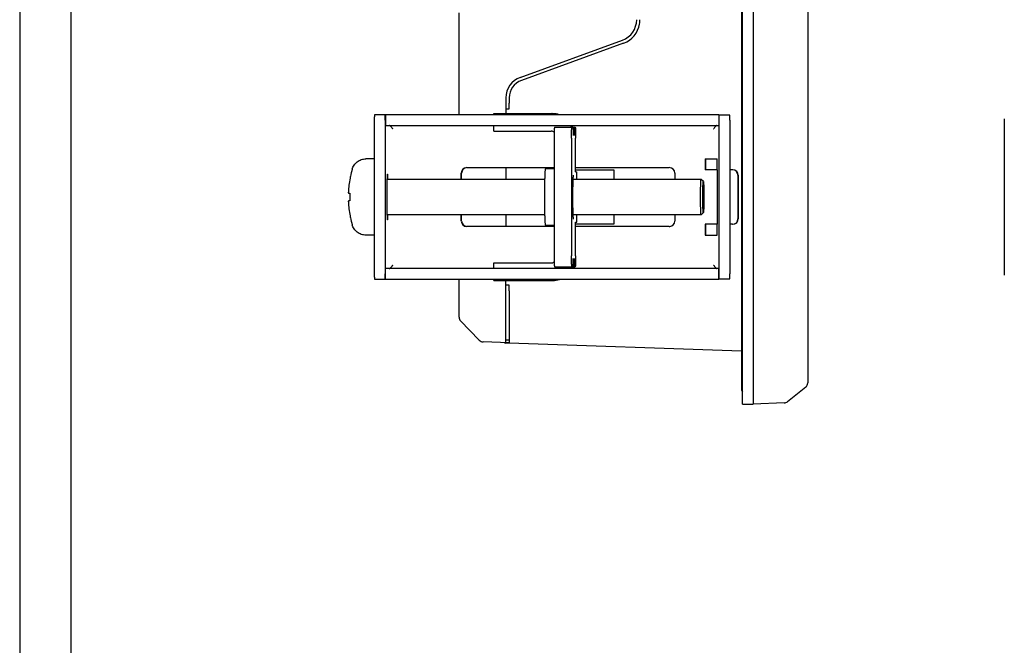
# Model space of a CAD drawing. Header units: millimetres. Extents: x 6638 to 7143, y 278 to 821.
# Tile 2 of 16: x 6638 to 6729, y 539 to 596. Entities that reach past the tile are written whole.
import ezdxf

# ---------------------------------------------------------------- set-up
doc = ezdxf.new("R2010")
doc.units = ezdxf.units.MM
doc.header["$LTSCALE"] = 32.67
doc.layers.get('0').update_dxf_attribs({"linetype": 'CONTINUOUS'})
doc.layers.add('IMPORT_FEATURE', color=7, linetype='CONTINUOUS')

msp = doc.modelspace()

# ---------------------------------------------------------------- linework, layer by layer
msp.add_line((6638.471, 820.635), (6638.471, 278.043))
at = {"linetype": 'Continuous'}
msp.add_line((6643.174, 814.992), (6643.174, 283.686), dxfattribs=at)
at = {"color": 7, "linetype": 'Continuous'}
for p, q in [((6704.785, 561.05), (6704.785, 663.05)), ((6705.785, 663.05), (6705.785, 561.05)), ((6704.687, 661.55), (6704.687, 562.55)), ((6710.785, 661.114), (6710.785, 562.985)), ((6678.785, 587.6), (6678.785, 596.941)), ((6684.4, 591.029), (6693.769, 594.438)), ((6693.871, 594.156), (6684.503, 590.747)), ((6683.085, 589.149), (6683.085, 587.7)), ((6683.384, 589.149), (6683.384, 588.657)), ((6683.085, 588.15), (6683.395, 588.15)), ((6683.395, 588.15), (6683.389, 588.303)), ((6683.085, 582.75), (6683.085, 581.671)), ((6689.479, 582.55), (6692.985, 582.55)), ((6692.985, 582.55), (6692.985, 581.671)), ((6683.085, 578.429), (6683.085, 577.35)), ((6692.985, 578.429), (6692.985, 577.55)), ((6692.985, 577.55), (6689.479, 577.55)), ((6678.785, 569.032), (6678.785, 572.5)), ((6683.085, 566.65), (6683.085, 572.4)), ((6683.395, 571.95), (6683.085, 571.95)), ((6683.389, 571.796), (6683.395, 571.95)), ((6683.384, 571.443), (6683.384, 566.652)), ((6678.925, 568.684), (6680.643, 566.905)), ((6683.384, 566.669), (6680.985, 566.753)), ((6683.085, 566.962), (6683.395, 566.951)), ((6683.384, 566.65), (6683.085, 566.65)), ((6704.687, 565.908), (6683.384, 566.652)), ((6710.593, 562.592), (6708.914, 561.273)), ((6704.785, 561.05), (6705.785, 561.05)), ((6708.623, 561.166), (6705.785, 561.05))]:
    msp.add_line(p, q, dxfattribs=at)
for centre, radius, start, end in [((6693.085, 596.318), 2, 290, 0), ((6693.079, 596.318), 2.306, 350.02689, 359.98096), ((6693.084, 596.318), 2.3, 290.65673, 350.02377), ((6693.09, 596.302), 2.284, 290.00009, 290.6585), ((6685.085, 589.149), 2, 110, 180), ((6685.084, 589.149), 1.7, 109.99776, 179.99816), ((6679.285, 569.032), 0.5, 180, 224), ((6681.003, 567.253), 0.5, 224, 268), ((6683.085, 566.9), 0.25, 240.83995, 270), ((6710.218, 563.017), 0.567, 311.47013, 358.43783), ((6708.605, 561.666), 0.5, 272, 308.14531)]:
    msp.add_arc(centre, radius, start, end, dxfattribs=at)
for points, knots in [([(6683.389, 588.303), (6683.389, 588.328), (6683.385, 588.446), (6683.384, 588.564), (6683.384, 588.657)], [0, 0, 0, 0, 0.214319, 1, 1, 1, 1]), ([(6683.384, 571.443), (6683.384, 571.475), (6683.385, 571.593), (6683.386, 571.711), (6683.389, 571.796)], [0, 0, 0, 0, 0.275784, 1, 1, 1, 1])]:
    msp.add_open_spline(points, degree=3, knots=knots, dxfattribs=at)
msp.add_open_spline([(6704.687, 562.55), (6704.687, 562.421), (6704.72, 562.287), (6704.785, 562.175)], degree=3, dxfattribs=at)
at = {"layer": 'IMPORT_FEATURE', "color": 7, "linetype": 'Continuous'}
for p, q in [((6702.612, 587.6), (6671.025, 587.6)), ((6672.024, 587.6), (6672.024, 586.6)), ((6681.963, 587.7), (6687.375, 587.7)), ((6681.963, 587.6), (6681.963, 587.7)), ((6702.612, 587.6), (6702.612, 586.6)), ((6702.613, 587.6), (6703.612, 587.6)), ((6671.008, 587.1), (6671.008, 573)), ((6672.007, 587.1), (6672.007, 573)), ((6672.024, 586.6), (6702.612, 586.6)), ((6681.963, 586.1), (6681.963, 586.6)), ((6687.541, 586.45), (6689.444, 586.45)), ((6689.242, 586.45), (6689.242, 585.7)), ((6689.374, 586.45), (6689.374, 585.7)), ((6702.621, 587.1), (6702.621, 573)), ((6703.621, 587.1), (6703.621, 573)), ((6728.799, 587.1), (6728.799, 573)), ((6672.684, 586.328), (6672.694, 586.3)), ((6681.963, 586.1), (6687.243, 586.1)), ((6687.506, 585.45), (6687.506, 574.65)), ((6689.105, 585.45), (6689.105, 574.65)), ((6689.479, 582.35), (6689.479, 585.45)), ((6702.143, 586.3), (6702.149, 586.317)), ((6702.153, 586.316), (6702.143, 586.3)), ((6671.008, 583.55), (6670.24, 583.55)), ((6679.49, 582.75), (6687.506, 582.75)), ((6689.479, 582.75), (6698.079, 582.75)), ((6701.377, 583.55), (6702.456, 583.55)), ((6701.377, 583.55), (6701.377, 582.55)), ((6701.412, 583.55), (6701.412, 582.55)), ((6668.817, 581.947), (6668.814, 581.932)), ((6678.991, 581.671), (6678.991, 582.25)), ((6679.025, 581.671), (6679.025, 582.25)), ((6687.506, 582.65), (6686.709, 582.65)), ((6689.479, 582.35), (6689.592, 582.35)), ((6689.592, 581.671), (6689.592, 582.35)), ((6698.579, 582.25), (6698.579, 581.671)), ((6702.474, 582.55), (6701.377, 582.55)), ((6702.474, 582.55), (6702.474, 577.55)), ((6703.875, 582.55), (6703.621, 582.55)), ((6704.375, 582.05), (6704.375, 578.05)), ((6704.41, 582.05), (6704.41, 578.05)), ((6686.639, 581.671), (6672.172, 581.671)), ((6701.001, 581.671), (6689.259, 581.671)), ((6701.001, 581.671), (6701.003, 581.67)), ((6701.202, 581.47), (6701.003, 581.67)), ((6701.201, 581.471), (6701.202, 581.47)), ((6668.626, 580.476), (6668.625, 580.467)), ((6668.627, 580.505), (6668.626, 580.476)), ((6668.626, 580.445), (6668.627, 580.442)), ((6668.627, 580.442), (6668.629, 580.436)), ((6668.629, 580.436), (6668.632, 580.43)), ((6668.632, 580.43), (6668.636, 580.424)), ((6668.668, 580.405), (6668.672, 580.405)), ((6668.672, 580.405), (6668.741, 580.397)), ((6668.741, 580.397), (6668.753, 580.396)), ((6668.741, 580.397), (6668.753, 580.396)), ((6668.754, 580.39), (6668.756, 580.376)), ((6668.756, 580.376), (6668.758, 580.356)), ((6668.758, 580.358), (6668.759, 580.334)), ((6668.759, 580.335), (6668.759, 580.309)), ((6668.759, 580.31), (6668.759, 580.301)), ((6668.626, 579.621), (6668.626, 579.61)), ((6668.626, 579.61), (6668.627, 579.594)), ((6668.748, 579.703), (6668.672, 579.695)), ((6668.741, 579.702), (6668.689, 579.696)), ((6668.753, 579.703), (6668.741, 579.702)), ((6668.75, 579.703), (6668.748, 579.703)), ((6668.753, 579.703), (6668.75, 579.703)), ((6668.756, 579.724), (6668.754, 579.709)), ((6668.758, 579.743), (6668.756, 579.723)), ((6668.759, 579.765), (6668.758, 579.742)), ((6668.759, 579.798), (6668.759, 579.79)), ((6668.759, 579.79), (6668.759, 579.764)), ((6686.639, 578.429), (6672.172, 578.429)), ((6678.991, 577.85), (6678.991, 578.429)), ((6679.025, 577.85), (6679.025, 578.429)), ((6701.001, 578.429), (6689.259, 578.429)), ((6689.592, 577.75), (6689.592, 578.429)), ((6698.579, 578.429), (6698.579, 577.85)), ((6701.003, 578.43), (6701.001, 578.429)), ((6701.202, 578.629), (6701.003, 578.43)), ((6701.202, 578.629), (6701.201, 578.629)), ((6687.506, 577.35), (6679.49, 577.35)), ((6687.506, 577.45), (6686.709, 577.45)), ((6689.479, 577.75), (6689.592, 577.75)), ((6689.479, 574.65), (6689.479, 577.75)), ((6698.079, 577.35), (6689.479, 577.35)), ((6702.474, 577.55), (6701.377, 577.55)), ((6701.377, 577.55), (6701.377, 576.55)), ((6701.412, 577.55), (6701.412, 576.55)), ((6703.875, 577.55), (6703.621, 577.55)), ((6671.008, 576.55), (6670.24, 576.55)), ((6701.377, 576.55), (6702.456, 576.55)), ((6672.694, 573.8), (6672.684, 573.771)), ((6681.963, 574), (6687.243, 574)), ((6681.963, 573.5), (6681.963, 574)), ((6689.242, 573.65), (6689.242, 574.4)), ((6689.374, 573.65), (6689.374, 574.4)), ((6702.143, 573.8), (6702.153, 573.784)), ((6702.149, 573.782), (6702.143, 573.8)), ((6702.612, 573.5), (6672.024, 573.5)), ((6672.024, 572.5), (6672.024, 573.5)), ((6687.541, 573.65), (6689.444, 573.65)), ((6702.612, 572.5), (6702.612, 573.5)), ((6671.025, 572.5), (6702.612, 572.5)), ((6681.963, 572.4), (6681.963, 572.5)), ((6681.963, 572.4), (6687.375, 572.4)), ((6703.612, 572.5), (6702.613, 572.5))]:
    msp.add_line(p, q, dxfattribs=at)
for points in [[(6668.625, 580.467), (6668.625, 580.463), (6668.625, 580.46), (6668.625, 580.457), (6668.625, 580.455), (6668.625, 580.452), (6668.626, 580.448), (6668.626, 580.444), (6668.628, 580.439)], [(6668.628, 580.439), (6668.629, 580.435), (6668.632, 580.43), (6668.635, 580.425), (6668.639, 580.42), (6668.643, 580.416), (6668.648, 580.413), (6668.649, 580.412)], [(6668.636, 580.424), (6668.64, 580.419), (6668.646, 580.414)], [(6668.646, 580.414), (6668.653, 580.41), (6668.66, 580.407), (6668.668, 580.405)], [(6668.672, 580.405), (6668.676, 580.404), (6668.689, 580.403), (6668.741, 580.397)], [(6668.749, 580.412), (6668.749, 580.412), (6668.751, 580.408), (6668.752, 580.401)], [(6668.752, 580.401), (6668.754, 580.39), (6668.756, 580.375)], [(6668.627, 579.658), (6668.626, 579.653), (6668.625, 579.649), (6668.625, 579.646), (6668.625, 579.643), (6668.625, 579.641), (6668.625, 579.638), (6668.625, 579.635), (6668.625, 579.631), (6668.626, 579.621)], [(6668.672, 579.695), (6668.671, 579.694), (6668.664, 579.693), (6668.658, 579.692), (6668.652, 579.689), (6668.647, 579.686), (6668.642, 579.682), (6668.638, 579.678), (6668.634, 579.673), (6668.631, 579.668), (6668.629, 579.663), (6668.627, 579.658)], [(6668.689, 579.696), (6668.676, 579.695), (6668.672, 579.695)], [(6668.754, 579.709), (6668.752, 579.698), (6668.751, 579.691), (6668.75, 579.689)]]:
    msp.add_lwpolyline(points, dxfattribs=at)
for centre, radius, start, end in [((6687.243, 585.702), 1.998, 72.08184, 89.99998), ((6687.375, 585.702), 1.998, 72.08184, 89.99998), ((6687.24, 585.699), 2.002, 22.01444, 26.77157), ((6687.372, 585.699), 2.002, 22.01444, 26.77157), ((6687.373, 585.7), 2.001, 359.99932, 20.80814), ((6729.302, 587.099), 0.502, 165.17294, 179.96881), ((6665.878, 581.965), 8.078, 32.45046, 32.66348), ((6687.243, 585.7), 0.4, 47.48364, 89.99725), ((6679.49, 582.25), 0.5, 90.0196, 180.01932), ((6679.525, 582.25), 0.5, 94.01311, 180.01765), ((6698.079, 582.25), 0.5, 359.98067, 89.98041), ((6677.618, 580.049), 9.003, 163.51683, 167.92501), ((6703.875, 582.05), 0.499, 86.0022, 89.99737), ((6703.91, 582.05), 0.5, 359.98067, 89.98041), ((6703.875, 582.05), 0.5, 359.98234, 85.98689), ((6677.621, 580.049), 9.006, 168.97618, 177.10456), ((6668.675, 580.455), 0.0499, 177.39669, 238.55184), ((6679.286, 580.05), 10.53, 178.63334, 181.36666), ((6677.62, 580.05), 9.004, 182.89906, 191.02459), ((6677.618, 580.05), 9.003, 192.07505, 196.48319), ((6679.49, 577.849), 0.5, 179.98068, 269.9804), ((6679.525, 577.849), 0.5, 179.98235, 265.98689), ((6698.079, 577.849), 0.499, 270.00263, 273.9978), ((6698.079, 577.849), 0.5, 274.01311, 0.01766), ((6703.875, 578.049), 0.5, 270.01959, 0.01933), ((6703.91, 578.049), 0.5, 270.01959, 0.01933), ((6665.878, 578.134), 8.078, 327.33652, 327.54954), ((6687.243, 574.399), 0.4, 270.00275, 312.51639), ((6687.373, 574.4), 2.001, 339.19186, 0.00068), ((6687.24, 574.4), 2.002, 333.22843, 337.98556), ((6687.372, 574.4), 2.002, 333.22843, 337.98556), ((6729.302, 573), 0.502, 180.03119, 194.82706), ((6687.243, 574.397), 1.998, 270.00002, 287.91816), ((6687.375, 574.397), 1.998, 270.00002, 287.91816)]:
    msp.add_arc(centre, radius, start, end, dxfattribs=at)
for points, knots in [([(6671.025, 587.6), (6671.025, 587.6), (6671.024, 587.599), (6671.023, 587.596), (6671.021, 587.588), (6671.02, 587.577), (6671.018, 587.56), (6671.017, 587.539), (6671.015, 587.514), (6671.014, 587.485), (6671.013, 587.452), (6671.012, 587.416), (6671.01, 587.362), (6671.009, 587.289), (6671.008, 587.196), (6671.008, 587.132), (6671.008, 587.1)], [0, 0, 0, 0, 0.002088, 0.006073, 0.020829, 0.044845, 0.077982, 0.11995, 0.170363, 0.228743, 0.294532, 0.367103, 0.445757, 0.618249, 0.805382, 1, 1, 1, 1]), ([(6672.007, 587.1), (6672.007, 587.132), (6672.007, 587.195), (6672.008, 587.287), (6672.01, 587.359), (6672.011, 587.413), (6672.012, 587.449), (6672.013, 587.482), (6672.015, 587.511), (6672.016, 587.536), (6672.018, 587.558), (6672.019, 587.574), (6672.02, 587.586), (6672.022, 587.593), (6672.022, 587.596), (6672.023, 587.598), (6672.024, 587.599), (6672.024, 587.6)], [0, 0, 0, 0, 0.192589, 0.377933, 0.549104, 0.627335, 0.69967, 0.765427, 0.823994, 0.874822, 0.91744, 0.951464, 0.976595, 0.985773, 0.992682, 0.997364, 1, 1, 1, 1]), ([(6702.613, 587.6), (6702.613, 587.6), (6702.613, 587.598), (6702.613, 587.597), (6702.614, 587.594), (6702.614, 587.59), (6702.615, 587.584), (6702.615, 587.578), (6702.615, 587.57), (6702.616, 587.558), (6702.617, 587.539), (6702.617, 587.514), (6702.618, 587.485), (6702.619, 587.452), (6702.619, 587.416), (6702.62, 587.362), (6702.621, 587.289), (6702.621, 587.196), (6702.621, 587.132), (6702.621, 587.1)], [0, 0, 0, 0, 0.001478, 0.005186, 0.011249, 0.019677, 0.030457, 0.043564, 0.058972, 0.076644, 0.118601, 0.16904, 0.227476, 0.293346, 0.36602, 0.444795, 0.617574, 0.805034, 1, 1, 1, 1]), ([(6703.621, 587.1), (6703.621, 587.132), (6703.621, 587.196), (6703.621, 587.289), (6703.62, 587.362), (6703.619, 587.416), (6703.619, 587.452), (6703.618, 587.485), (6703.617, 587.514), (6703.617, 587.539), (6703.616, 587.558), (6703.615, 587.57), (6703.615, 587.578), (6703.615, 587.584), (6703.614, 587.59), (6703.614, 587.594), (6703.613, 587.597), (6703.613, 587.598), (6703.613, 587.6), (6703.612, 587.6)], [0, 0, 0, 0, 0.194966, 0.382426, 0.555205, 0.63398, 0.706654, 0.772524, 0.83096, 0.881399, 0.923356, 0.941028, 0.956436, 0.969543, 0.980323, 0.988751, 0.994814, 0.998522, 1, 1, 1, 1]), ([(6672.678, 586.325), (6672.655, 586.361), (6672.62, 586.414), (6672.571, 586.478), (6672.535, 586.52), (6672.498, 586.554), (6672.461, 586.58), (6672.423, 586.596), (6672.397, 586.6), (6672.384, 586.6)], [0, 0, 0, 0, 0.308953, 0.452572, 0.585197, 0.705251, 0.812665, 0.909449, 1, 1, 1, 1]), ([(6687.541, 586.45), (6687.541, 586.45), (6687.539, 586.448), (6687.538, 586.444), (6687.536, 586.438), (6687.534, 586.425), (6687.531, 586.404), (6687.528, 586.371), (6687.525, 586.329), (6687.522, 586.278), (6687.519, 586.22), (6687.516, 586.154), (6687.514, 586.082), (6687.511, 585.974), (6687.509, 585.827), (6687.507, 585.642), (6687.506, 585.515), (6687.506, 585.45)], [0, 0, 0, 0, 0.002088, 0.006073, 0.012301, 0.02084, 0.044855, 0.077991, 0.11996, 0.170371, 0.22875, 0.29454, 0.367109, 0.445763, 0.618253, 0.805386, 1, 1, 1, 1]), ([(6689.105, 585.45), (6689.105, 585.515), (6689.106, 585.642), (6689.108, 585.827), (6689.11, 585.974), (6689.113, 586.082), (6689.116, 586.154), (6689.118, 586.22), (6689.121, 586.278), (6689.124, 586.329), (6689.127, 586.371), (6689.13, 586.404), (6689.133, 586.425), (6689.135, 586.438), (6689.137, 586.444), (6689.138, 586.448), (6689.14, 586.45), (6689.14, 586.45)], [0, 0, 0, 0, 0.194614, 0.381747, 0.554237, 0.632891, 0.70546, 0.77125, 0.829629, 0.88004, 0.922009, 0.955145, 0.97916, 0.987699, 0.993927, 0.997912, 1, 1, 1, 1]), ([(6689.444, 586.45), (6689.445, 586.45), (6689.446, 586.448), (6689.448, 586.444), (6689.449, 586.438), (6689.452, 586.425), (6689.455, 586.404), (6689.458, 586.371), (6689.461, 586.329), (6689.464, 586.278), (6689.466, 586.22), (6689.469, 586.154), (6689.471, 586.082), (6689.474, 585.974), (6689.477, 585.827), (6689.478, 585.642), (6689.479, 585.515), (6689.479, 585.45)], [0, 0, 0, 0, 0.002088, 0.006073, 0.012301, 0.02084, 0.044855, 0.077991, 0.11996, 0.170371, 0.22875, 0.29454, 0.367109, 0.445763, 0.618253, 0.805386, 1, 1, 1, 1]), ([(6702.432, 586.599), (6702.421, 586.598), (6702.396, 586.592), (6702.362, 586.574), (6702.327, 586.546), (6702.293, 586.511), (6702.258, 586.469), (6702.211, 586.403), (6702.177, 586.351), (6702.153, 586.316)], [0, 0, 0, 0, 0.085907, 0.180266, 0.287039, 0.407647, 0.541556, 0.68688, 1, 1, 1, 1]), ([(6668.985, 582.603), (6669.003, 582.665), (6669.05, 582.791), (6669.15, 582.971), (6669.282, 583.138), (6669.44, 583.282), (6669.62, 583.399), (6669.817, 583.485), (6670.026, 583.538), (6670.169, 583.55), (6670.24, 583.55)], [0, 0, 0, 0, 0.115177, 0.238781, 0.364716, 0.491408, 0.61841, 0.745549, 0.872753, 1, 1, 1, 1]), ([(6702.474, 582.55), (6702.474, 582.615), (6702.473, 582.742), (6702.472, 582.899), (6702.472, 583.019), (6702.471, 583.103), (6702.47, 583.182), (6702.468, 583.254), (6702.467, 583.32), (6702.466, 583.378), (6702.464, 583.429), (6702.463, 583.465), (6702.462, 583.49), (6702.461, 583.506), (6702.46, 583.519), (6702.46, 583.53), (6702.459, 583.538), (6702.458, 583.544), (6702.457, 583.548), (6702.457, 583.549), (6702.456, 583.55), (6702.456, 583.55)], [0, 0, 0, 0, 0.194954, 0.38241, 0.471062, 0.555179, 0.633952, 0.706622, 0.77249, 0.830923, 0.881359, 0.923316, 0.940986, 0.956393, 0.9695, 0.980278, 0.988707, 0.99477, 0.998478, 0.999477, 1, 1, 1, 1]), ([(6668.814, 581.932), (6668.809, 581.909), (6668.798, 581.856), (6668.788, 581.802), (6668.782, 581.771)], [0, 0, 0, 0, 0.426913, 1, 1, 1, 1]), ([(6672.218, 582.15), (6672.217, 582.15), (6672.215, 582.147), (6672.213, 582.144), (6672.21, 582.137), (6672.207, 582.125), (6672.202, 582.099), (6672.196, 582.053), (6672.189, 581.984), (6672.183, 581.896), (6672.177, 581.79), (6672.171, 581.668), (6672.166, 581.53), (6672.161, 581.378), (6672.157, 581.213), (6672.153, 581.036), (6672.149, 580.784), (6672.146, 580.454), (6672.145, 580.186), (6672.145, 580.05)], [0, 0, 0, 0, 0.002089, 0.003815, 0.006082, 0.01231, 0.020848, 0.044864, 0.077999, 0.119967, 0.170378, 0.228757, 0.294545, 0.367114, 0.445768, 0.529751, 0.618255, 0.805391, 1, 1, 1, 1]), ([(6672.265, 581.672), (6672.263, 581.708), (6672.26, 581.776), (6672.255, 581.872), (6672.249, 581.954), (6672.244, 582.022), (6672.239, 582.069), (6672.234, 582.1), (6672.231, 582.117), (6672.228, 582.131), (6672.226, 582.14), (6672.223, 582.145), (6672.221, 582.148), (6672.22, 582.15), (6672.218, 582.15)], [0, 0, 0, 0, 0.22512, 0.423804, 0.594606, 0.736296, 0.847892, 0.892182, 0.928719, 0.957501, 0.978595, 0.986343, 0.992333, 1, 1, 1, 1]), ([(6686.709, 582.65), (6686.708, 582.65), (6686.705, 582.647), (6686.703, 582.642), (6686.7, 582.637), (6686.698, 582.63), (6686.695, 582.617), (6686.691, 582.598), (6686.687, 582.57), (6686.681, 582.52), (6686.674, 582.444), (6686.666, 582.335), (6686.658, 582.205), (6686.651, 582.053), (6686.645, 581.882), (6686.639, 581.694), (6686.634, 581.489), (6686.629, 581.271), (6686.624, 580.959), (6686.62, 580.55), (6686.618, 580.05), (6686.62, 579.549), (6686.624, 579.14), (6686.629, 578.828), (6686.634, 578.61), (6686.639, 578.405), (6686.645, 578.217), (6686.651, 578.046), (6686.658, 577.895), (6686.666, 577.764), (6686.674, 577.655), (6686.681, 577.579), (6686.687, 577.529), (6686.691, 577.502), (6686.695, 577.482), (6686.698, 577.47), (6686.7, 577.463), (6686.703, 577.457), (6686.705, 577.452), (6686.708, 577.45), (6686.709, 577.45)], [0, 0, 0, 0, 0.001044, 0.001907, 0.003041, 0.004455, 0.006156, 0.010425, 0.015853, 0.022434, 0.039002, 0.059985, 0.085191, 0.11438, 0.147274, 0.183559, 0.222885, 0.264876, 0.309129, 0.402697, 0.5, 0.597303, 0.690871, 0.735123, 0.777115, 0.816441, 0.852725, 0.88562, 0.914809, 0.940015, 0.960998, 0.977566, 0.984147, 0.989575, 0.993844, 0.995545, 0.996959, 0.998093, 0.998956, 1, 1, 1, 1]), ([(6689.286, 578.027), (6689.286, 578.026), (6689.284, 578.039), (6689.284, 578.045), (6689.281, 578.067), (6689.279, 578.091), (6689.276, 578.121), (6689.274, 578.155), (6689.271, 578.193), (6689.268, 578.252), (6689.263, 578.334), (6689.259, 578.443), (6689.254, 578.564), (6689.25, 578.696), (6689.246, 578.838), (6689.242, 579.044), (6689.237, 579.318), (6689.234, 579.661), (6689.233, 580.015), (6689.234, 580.37), (6689.237, 580.716), (6689.241, 581.043), (6689.248, 581.34), (6689.255, 581.565), (6689.261, 581.724), (6689.266, 581.825), (6689.271, 581.911), (6689.276, 581.981), (6689.281, 582.032), (6689.284, 582.059), (6689.286, 582.069)], [0, 0, 0, 0, 0.001183, 0.004424, 0.009278, 0.015489, 0.022899, 0.031401, 0.040921, 0.051397, 0.075033, 0.101981, 0.131958, 0.164693, 0.199913, 0.23734, 0.317665, 0.403287, 0.491713, 0.580389, 0.666754, 0.748299, 0.822618, 0.887429, 0.915585, 0.940543, 0.961998, 0.979564, 0.992643, 1, 1, 1, 1]), ([(6700.944, 580.05), (6700.944, 580.155), (6700.945, 580.362), (6700.948, 580.617), (6700.951, 580.811), (6700.954, 580.947), (6700.957, 581.075), (6700.96, 581.192), (6700.965, 581.299), (6700.969, 581.393), (6700.974, 581.475), (6700.978, 581.542), (6700.984, 581.596), (6700.988, 581.631), (6700.992, 581.652), (6700.994, 581.661), (6700.996, 581.666), (6700.998, 581.669), (6701, 581.671), (6701.001, 581.671)], [0, 0, 0, 0, 0.194609, 0.381745, 0.470249, 0.554232, 0.632886, 0.705455, 0.771243, 0.829622, 0.880034, 0.922001, 0.955136, 0.979152, 0.98769, 0.993919, 0.996185, 0.997912, 1, 1, 1, 1]), ([(6701.151, 580.05), (6701.151, 580.142), (6701.152, 580.323), (6701.154, 580.547), (6701.157, 580.717), (6701.159, 580.837), (6701.162, 580.948), (6701.165, 581.051), (6701.169, 581.145), (6701.173, 581.227), (6701.177, 581.299), (6701.181, 581.358), (6701.186, 581.405), (6701.189, 581.436), (6701.193, 581.454), (6701.195, 581.462), (6701.197, 581.467), (6701.198, 581.469), (6701.2, 581.471), (6701.201, 581.471)], [0, 0, 0, 0, 0.194609, 0.381745, 0.470249, 0.554232, 0.632886, 0.705455, 0.771243, 0.829622, 0.880034, 0.922001, 0.955136, 0.979152, 0.98769, 0.993919, 0.996185, 0.997912, 1, 1, 1, 1]), ([(6701.202, 581.47), (6701.203, 581.469), (6701.205, 581.465), (6701.207, 581.457), (6701.21, 581.447), (6701.212, 581.433), (6701.214, 581.416), (6701.217, 581.387), (6701.221, 581.344), (6701.225, 581.283), (6701.229, 581.21), (6701.233, 581.127), (6701.236, 581.034), (6701.24, 580.931), (6701.243, 580.78), (6701.247, 580.575), (6701.25, 580.317), (6701.25, 580.14), (6701.25, 580.05)], [0, 0, 0, 0, 0.003285, 0.008669, 0.016253, 0.026055, 0.038071, 0.052281, 0.087166, 0.130414, 0.181639, 0.240379, 0.306095, 0.378187, 0.455994, 0.625846, 0.809424, 1, 1, 1, 1]), ([(6672.145, 580.05), (6672.145, 579.913), (6672.146, 579.645), (6672.149, 579.315), (6672.153, 579.063), (6672.157, 578.887), (6672.161, 578.722), (6672.166, 578.569), (6672.171, 578.431), (6672.177, 578.309), (6672.183, 578.203), (6672.189, 578.116), (6672.196, 578.046), (6672.202, 578.001), (6672.207, 577.974), (6672.21, 577.962), (6672.213, 577.956), (6672.215, 577.952), (6672.217, 577.95), (6672.218, 577.95)], [0, 0, 0, 0, 0.194608, 0.381745, 0.470249, 0.554232, 0.632886, 0.705455, 0.771244, 0.829622, 0.880034, 0.922001, 0.955137, 0.979152, 0.98769, 0.993919, 0.996185, 0.997911, 1, 1, 1, 1]), ([(6701.001, 578.429), (6701, 578.429), (6700.998, 578.43), (6700.996, 578.433), (6700.994, 578.438), (6700.992, 578.447), (6700.988, 578.468), (6700.984, 578.503), (6700.978, 578.557), (6700.974, 578.625), (6700.969, 578.706), (6700.965, 578.801), (6700.96, 578.907), (6700.957, 579.025), (6700.954, 579.152), (6700.951, 579.288), (6700.948, 579.483), (6700.945, 579.737), (6700.944, 579.944), (6700.944, 580.05)], [0, 0, 0, 0, 0.002088, 0.003815, 0.006081, 0.01231, 0.020848, 0.044864, 0.077999, 0.119966, 0.170378, 0.228757, 0.294545, 0.367114, 0.445768, 0.529751, 0.618255, 0.805391, 1, 1, 1, 1]), ([(6701.201, 578.629), (6701.2, 578.629), (6701.198, 578.63), (6701.197, 578.633), (6701.195, 578.637), (6701.193, 578.645), (6701.189, 578.663), (6701.186, 578.694), (6701.181, 578.741), (6701.177, 578.8), (6701.173, 578.872), (6701.169, 578.955), (6701.165, 579.048), (6701.162, 579.151), (6701.159, 579.263), (6701.157, 579.382), (6701.154, 579.553), (6701.152, 579.776), (6701.151, 579.957), (6701.151, 580.05)], [0, 0, 0, 0, 0.002088, 0.003815, 0.006081, 0.01231, 0.020848, 0.044864, 0.077999, 0.119966, 0.170378, 0.228757, 0.294546, 0.367115, 0.445768, 0.529751, 0.618255, 0.805391, 1, 1, 1, 1]), ([(6701.25, 580.05), (6701.25, 579.959), (6701.25, 579.782), (6701.247, 579.524), (6701.243, 579.319), (6701.24, 579.168), (6701.236, 579.066), (6701.233, 578.972), (6701.229, 578.889), (6701.225, 578.817), (6701.221, 578.755), (6701.217, 578.712), (6701.214, 578.683), (6701.212, 578.666), (6701.21, 578.652), (6701.207, 578.642), (6701.205, 578.634), (6701.203, 578.631), (6701.202, 578.629)], [0, 0, 0, 0, 0.190576, 0.374153, 0.544006, 0.621812, 0.693904, 0.759621, 0.81836, 0.869586, 0.912834, 0.947719, 0.961929, 0.973945, 0.983747, 0.991331, 0.996715, 1, 1, 1, 1]), ([(6668.782, 578.328), (6668.788, 578.297), (6668.798, 578.243), (6668.809, 578.19), (6668.814, 578.167)], [0, 0, 0, 0, 0.573178, 1, 1, 1, 1]), ([(6672.218, 577.95), (6672.22, 577.95), (6672.221, 577.951), (6672.223, 577.954), (6672.226, 577.959), (6672.228, 577.968), (6672.231, 577.982), (6672.234, 577.999), (6672.239, 578.03), (6672.244, 578.077), (6672.249, 578.145), (6672.255, 578.228), (6672.26, 578.323), (6672.263, 578.391), (6672.265, 578.427)], [0, 0, 0, 0, 0.007667, 0.013657, 0.021406, 0.0425, 0.071283, 0.10782, 0.15211, 0.263706, 0.405396, 0.576197, 0.77488, 1, 1, 1, 1]), ([(6668.814, 578.167), (6668.815, 578.163), (6668.816, 578.159), (6668.817, 578.154), (6668.817, 578.152)], [0, 0, 0, 0, 0.71991, 1, 1, 1, 1]), ([(6670.24, 576.55), (6670.169, 576.55), (6670.026, 576.561), (6669.817, 576.614), (6669.62, 576.7), (6669.44, 576.817), (6669.282, 576.961), (6669.151, 577.128), (6669.05, 577.307), (6669.003, 577.433), (6668.985, 577.495)], [0, 0, 0, 0, 0.127199, 0.254376, 0.381494, 0.508519, 0.635215, 0.761149, 0.884758, 1, 1, 1, 1]), ([(6702.456, 576.55), (6702.456, 576.55), (6702.457, 576.55), (6702.457, 576.552), (6702.458, 576.555), (6702.459, 576.561), (6702.46, 576.57), (6702.46, 576.58), (6702.461, 576.593), (6702.462, 576.609), (6702.463, 576.634), (6702.464, 576.671), (6702.466, 576.721), (6702.467, 576.779), (6702.468, 576.845), (6702.47, 576.917), (6702.471, 576.996), (6702.472, 577.08), (6702.472, 577.2), (6702.473, 577.357), (6702.474, 577.485), (6702.474, 577.55)], [0, 0, 0, 0, 0.000523, 0.001522, 0.00523, 0.011293, 0.019722, 0.0305, 0.043607, 0.059014, 0.076684, 0.118641, 0.169077, 0.22751, 0.293378, 0.366048, 0.444821, 0.528938, 0.61759, 0.805046, 1, 1, 1, 1]), ([(6687.506, 574.65), (6687.506, 574.585), (6687.507, 574.457), (6687.509, 574.272), (6687.511, 574.125), (6687.514, 574.017), (6687.516, 573.945), (6687.519, 573.879), (6687.522, 573.821), (6687.525, 573.77), (6687.528, 573.729), (6687.531, 573.696), (6687.534, 573.674), (6687.536, 573.661), (6687.538, 573.655), (6687.539, 573.651), (6687.541, 573.65), (6687.541, 573.65)], [0, 0, 0, 0, 0.194614, 0.381747, 0.554237, 0.632891, 0.70546, 0.77125, 0.829629, 0.88004, 0.922009, 0.955145, 0.97916, 0.987699, 0.993927, 0.997912, 1, 1, 1, 1]), ([(6689.14, 573.65), (6689.14, 573.65), (6689.138, 573.651), (6689.137, 573.655), (6689.135, 573.661), (6689.133, 573.674), (6689.13, 573.696), (6689.127, 573.729), (6689.124, 573.77), (6689.121, 573.821), (6689.118, 573.879), (6689.116, 573.945), (6689.113, 574.017), (6689.11, 574.125), (6689.108, 574.272), (6689.106, 574.457), (6689.105, 574.585), (6689.105, 574.65)], [0, 0, 0, 0, 0.002088, 0.006073, 0.012301, 0.02084, 0.044855, 0.077991, 0.11996, 0.170371, 0.22875, 0.29454, 0.367109, 0.445763, 0.618253, 0.805386, 1, 1, 1, 1]), ([(6689.479, 574.65), (6689.479, 574.585), (6689.478, 574.457), (6689.477, 574.272), (6689.474, 574.125), (6689.471, 574.017), (6689.469, 573.945), (6689.466, 573.879), (6689.464, 573.821), (6689.461, 573.77), (6689.458, 573.729), (6689.455, 573.696), (6689.452, 573.674), (6689.449, 573.661), (6689.448, 573.655), (6689.446, 573.651), (6689.445, 573.65), (6689.444, 573.65)], [0, 0, 0, 0, 0.194614, 0.381747, 0.554237, 0.632891, 0.70546, 0.77125, 0.829629, 0.88004, 0.922009, 0.955145, 0.97916, 0.987699, 0.993927, 0.997912, 1, 1, 1, 1]), ([(6672.384, 573.5), (6672.397, 573.5), (6672.423, 573.503), (6672.461, 573.52), (6672.498, 573.545), (6672.535, 573.579), (6672.571, 573.621), (6672.62, 573.686), (6672.655, 573.738), (6672.678, 573.774)], [0, 0, 0, 0, 0.090551, 0.187335, 0.294749, 0.414803, 0.547428, 0.691047, 1, 1, 1, 1]), ([(6702.153, 573.784), (6702.177, 573.748), (6702.211, 573.696), (6702.258, 573.63), (6702.293, 573.588), (6702.327, 573.553), (6702.362, 573.525), (6702.396, 573.507), (6702.421, 573.501), (6702.432, 573.5)], [0, 0, 0, 0, 0.31312, 0.458444, 0.592353, 0.712961, 0.819734, 0.914093, 1, 1, 1, 1]), ([(6671.008, 573), (6671.008, 572.967), (6671.008, 572.903), (6671.009, 572.811), (6671.01, 572.737), (6671.012, 572.683), (6671.013, 572.647), (6671.014, 572.614), (6671.015, 572.585), (6671.017, 572.56), (6671.018, 572.539), (6671.02, 572.523), (6671.021, 572.511), (6671.023, 572.504), (6671.024, 572.5), (6671.025, 572.5), (6671.025, 572.5)], [0, 0, 0, 0, 0.194618, 0.381751, 0.554243, 0.632897, 0.705468, 0.771257, 0.829637, 0.88005, 0.922018, 0.955155, 0.979171, 0.993927, 0.997912, 1, 1, 1, 1]), ([(6672.024, 572.5), (6672.024, 572.5), (6672.023, 572.501), (6672.022, 572.503), (6672.022, 572.507), (6672.02, 572.513), (6672.019, 572.525), (6672.018, 572.542), (6672.016, 572.563), (6672.015, 572.588), (6672.013, 572.617), (6672.012, 572.65), (6672.011, 572.686), (6672.01, 572.74), (6672.008, 572.813), (6672.007, 572.904), (6672.007, 572.967), (6672.007, 573)], [0, 0, 0, 0, 0.002636, 0.007318, 0.014227, 0.023405, 0.048536, 0.08256, 0.125178, 0.176006, 0.234573, 0.30033, 0.372665, 0.450896, 0.622067, 0.807411, 1, 1, 1, 1]), ([(6702.621, 573), (6702.621, 572.967), (6702.621, 572.903), (6702.621, 572.811), (6702.62, 572.737), (6702.619, 572.683), (6702.619, 572.647), (6702.618, 572.614), (6702.617, 572.585), (6702.617, 572.56), (6702.616, 572.542), (6702.615, 572.529), (6702.615, 572.522), (6702.615, 572.515), (6702.614, 572.51), (6702.614, 572.505), (6702.613, 572.502), (6702.613, 572.501), (6702.613, 572.5), (6702.613, 572.5)], [0, 0, 0, 0, 0.194966, 0.382426, 0.555205, 0.63398, 0.706654, 0.772524, 0.83096, 0.881399, 0.923356, 0.941028, 0.956436, 0.969543, 0.980323, 0.988751, 0.994814, 0.998522, 1, 1, 1, 1]), ([(6703.612, 572.5), (6703.613, 572.5), (6703.613, 572.501), (6703.613, 572.502), (6703.614, 572.505), (6703.614, 572.51), (6703.615, 572.515), (6703.615, 572.522), (6703.615, 572.529), (6703.616, 572.542), (6703.617, 572.56), (6703.617, 572.585), (6703.618, 572.614), (6703.619, 572.647), (6703.619, 572.683), (6703.62, 572.737), (6703.621, 572.811), (6703.621, 572.903), (6703.621, 572.967), (6703.621, 573)], [0, 0, 0, 0, 0.001478, 0.005186, 0.011249, 0.019677, 0.030457, 0.043564, 0.058972, 0.076644, 0.118601, 0.16904, 0.227476, 0.293346, 0.36602, 0.444795, 0.617574, 0.805034, 1, 1, 1, 1])]:
    msp.add_open_spline(points, degree=3, knots=knots, dxfattribs=at)
msp.add_open_spline([(6668.649, 580.412), (6668.656, 580.408), (6668.664, 580.405), (6668.672, 580.405)], degree=3, dxfattribs=at)

doc.saveas('drawing.dxf')
